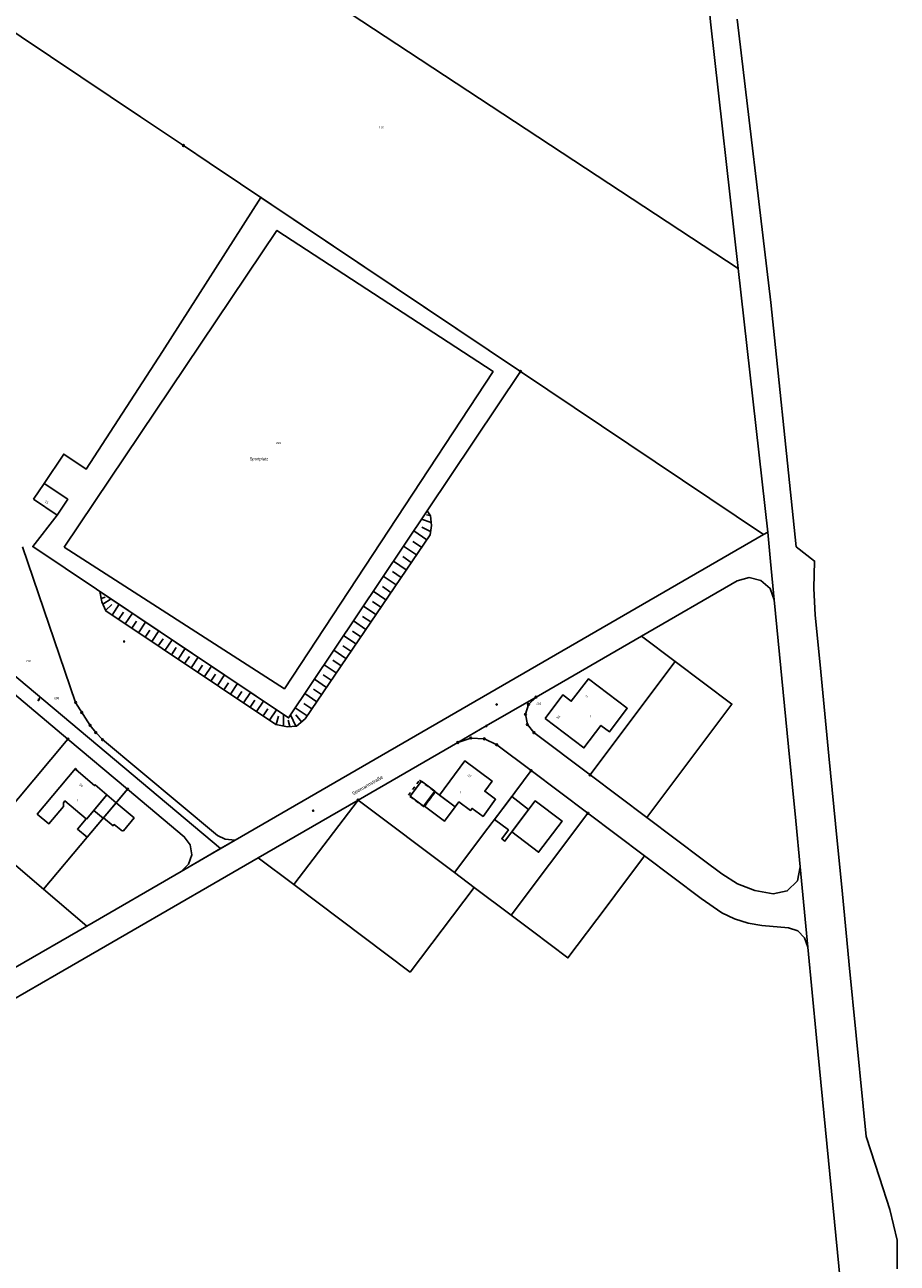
# Model space of a CAD drawing. Extents: x 2408905 to 4819478, y 5786105 to 11573663.
# Tile 7 of 39: x 2410027 to 2410273, y 5786325 to 5786674. Entities that reach past the tile are written whole.
import ezdxf

# ---------------------------------------------------------------- set-up
doc = ezdxf.new("R2010")
doc.units = 0
doc.linetypes.add('DASHED_70', pattern=[2, 1, -1])
for name, color, linetype in [('K100-FLST_GRENZEN', 40, 'Continuous'), ('K105-FLST_NUMMERN', 40, 'Continuous'), ('K120-ALLG_TEXTE', 40, 'Continuous'), ('K125-GEB_LINIEN', 40, 'Continuous'), ('K130-GEB_TEXTE', 40, 'Continuous'), ('K140-EINGER_GEBFL', 40, 'Continuous'), ('K140-KATASTERTOPO', 7, 'Continuous'), ('K145-VERM_PKTE', 7, 'Continuous')]:
    doc.layers.add(name, color=color, linetype=linetype)
doc.styles.add('SIMPLEX', font='CONTINUOUS')

# ---------------------------------------------------------------- blocks, each defined once
blk = doc.blocks.new('233')
at = {"layer": 'K105-FLST_NUMMERN', "color": 7}
for points in [[(2, 0.5, 0), (0, 0, 0), (2, -0.5, 0)], [(0, 0, 0), (4, 0, 0)]]:
    blk.add_polyline3d(points, dxfattribs=at)
blk = doc.blocks.new('5')
at = {"layer": 'K125-GEB_LINIEN', "color": 7}
for points in [[(-0.25, 0.001, 0), (0, 0.001, 0), (0.25, 0.001, 0)], [(0, 0.251, 0), (0, 0.001, 0), (0, -0.249, 0)]]:
    blk.add_polyline3d(points, dxfattribs=at)
blk = doc.blocks.new('128')
at = {"color": 250, "linetype": 'Continuous'}
blk.add_circle((0, 0), 0.5, dxfattribs=at)
blk = doc.blocks.new('GRENZSTEIN')
at = {"color": 7, "linetype": 'Continuous'}
blk.add_circle((0, 0), 0.75, dxfattribs=at)

msp = doc.modelspace()

# ---------------------------------------------------------------- linework, layer by layer
at = {"layer": 'K100-FLST_GRENZEN', "color": 250}
for points in [[(2410085.403, 5786699.357), (2410228.085, 5786605.528), (2410220.306, 5786675.062), (2410206.917, 5786818.442), (2410193.529, 5786961.822), (2410188.734, 5786971.028), (2410181.216, 5786973.867), (2410151.056, 5786931.913), (2410090.49, 5786833.877), (2410029.923, 5786735.841)], [(2410000.358, 5786687.984), (2410059.507, 5786648.343), (2410071.587, 5786640.247), (2410078.862, 5786635.372), (2410166.662, 5786576.54), (2410235.245, 5786530.582), (2410236.388, 5786531.243), (2410228.085, 5786605.528), (2410085.403, 5786699.357), (2410029.923, 5786735.841)], [(2410006.191, 5786500.442), (2410022.184, 5786487.069), (2410039.025, 5786472.936), (2410055.858, 5786458.804), (2410071.831, 5786445.4), (2410073.53, 5786443.142), (2410073.93, 5786440.293), (2410073.03, 5786437.645), (2410071.001, 5786435.636), (2410082.076, 5786442.042), (2410007.521, 5786504.54), (2410001.993, 5786503.96)], [(2410168.604, 5786477.015), (2410170.453, 5786474.745), (2410186.295, 5786462.832), (2410206.838, 5786490.156), (2410210.32, 5786494.788), (2410200.821, 5786501.929), (2410171.049, 5786484.731), (2410168.933, 5786482.697), (2410168.067, 5786479.904)], [(2410202.274, 5786450.817), (2410226.307, 5786482.769), (2410210.32, 5786494.788), (2410206.838, 5786490.156), (2410186.295, 5786462.832)], [(2410004.14, 5786454.427), (2410015.425, 5786444.802), (2410039.025, 5786472.936), (2410022.184, 5786487.069), (2409998.742, 5786459.025)], [(2410152.633, 5786473.217), (2410156.475, 5786472.99), (2410159.978, 5786471.317), (2410169.676, 5786464.023), (2410185.655, 5786452.005), (2410201.641, 5786439.982), (2410217.619, 5786427.966), (2410223.432, 5786423.935), (2410227.031, 5786422.245), (2410230.855, 5786421.066), (2410234.77, 5786420.414), (2410242.288, 5786419.713), (2410244.868, 5786418.837), (2410246.814, 5786416.894), (2410247.696, 5786414.307), (2410245.547, 5786436.931), (2410244.765, 5786432.952), (2410241.914, 5786430.116), (2410237.937, 5786429.316), (2410232.775, 5786430.269), (2410227.88, 5786432.15), (2410223.414, 5786434.921), (2410218.261, 5786438.796), (2410202.274, 5786450.817), (2410186.295, 5786462.832), (2410170.453, 5786474.745), (2410168.604, 5786477.015), (2410168.067, 5786479.904), (2410168.933, 5786482.697), (2410171.049, 5786484.731), (2410157.013, 5786476.622), (2410148.962, 5786471.972)], [(2410017.967, 5786442.635), (2410018.279, 5786442.369), (2410032.108, 5786430.579), (2410044.462, 5786445.261), (2410052.639, 5786454.976), (2410055.858, 5786458.804), (2410039.025, 5786472.936), (2410015.425, 5786444.802)], [(2410148.093, 5786435.278), (2410157.482, 5786447.783), (2410162.892, 5786454.987), (2410169.676, 5786464.023), (2410159.978, 5786471.317), (2410156.475, 5786472.99), (2410152.633, 5786473.217), (2410148.962, 5786471.972), (2410120.869, 5786455.744)], [(2410153.616, 5786431.126), (2410164.073, 5786423.258), (2410185.655, 5786452.005), (2410169.676, 5786464.023), (2410162.892, 5786454.987), (2410157.482, 5786447.783), (2410148.093, 5786435.278)], [(2410044.303, 5786420.184), (2410071.001, 5786435.636), (2410073.03, 5786437.645), (2410073.93, 5786440.293), (2410073.53, 5786443.142), (2410071.831, 5786445.4), (2410055.858, 5786458.804), (2410049.095, 5786450.764), (2410044.462, 5786445.261), (2410032.108, 5786430.579)], [(2410102.757, 5786431.897), (2410120.869, 5786455.744), (2410092.692, 5786439.463)], [(2410102.757, 5786431.897), (2410135.544, 5786407.239), (2410153.616, 5786431.126), (2410148.093, 5786435.278), (2410120.869, 5786455.744)], [(2409989.895, 5786437.687), (2410024.141, 5786408.521), (2410044.303, 5786420.184), (2410032.108, 5786430.579), (2410018.279, 5786442.369), (2410015.425, 5786444.802), (2410004.14, 5786454.427)], [(2410170.009, 5786418.792), (2410180.063, 5786411.233), (2410190.831, 5786425.579), (2410193.238, 5786428.786), (2410201.641, 5786439.982), (2410185.655, 5786452.005), (2410164.073, 5786423.258)]]:
    msp.add_lwpolyline(points, close=True, dxfattribs=at)
for points in [[(2410026.188, 5786527.074), (2410041.197, 5786483.232), (2410045.276, 5786476.796), (2410046.869, 5786474.755), (2410048.786, 5786472.765), (2410081.209, 5786445.774), (2410083.352, 5786444.745), (2410086.145, 5786444.395), (2410235.245, 5786530.582), (2410166.662, 5786576.54), (2410078.862, 5786635.372), (2410071.587, 5786640.247), (2410059.507, 5786648.343), (2410000.358, 5786687.984)], [(2410220.306, 5786675.062), (2410228.085, 5786605.528), (2410236.388, 5786531.243), (2410237.205, 5786522.947), (2410238.258, 5786512.132), (2410242.286, 5786470.757), (2410244.316, 5786449.905), (2410245.547, 5786436.931), (2410247.696, 5786414.307), (2410250.127, 5786388.687), (2410257.289, 5786315.694)], [(2410272.935, 5786323.57), (2410272.879, 5786331.642), (2410270.867, 5786340.33), (2410267.907, 5786349.357), (2410264.125, 5786360.89), (2410263.29, 5786369.476), (2410261.355, 5786389.372), (2410259.42, 5786409.27), (2410258.734, 5786416.324), (2410257.478, 5786429.176), (2410255.533, 5786449.071), (2410253.668, 5786468.16), (2410251.16, 5786493.834), (2410249.793, 5786507.81), (2410249.384, 5786515.436), (2410249.635, 5786523.076), (2410244.379, 5786527.129), (2410243.583, 5786535.308), (2410237.324, 5786596.034), (2410227.81, 5786675.808)], [(2409976.506, 5786372.35), (2410035.806, 5786406.602), (2410057.457, 5786419.105), (2410080.147, 5786432.207), (2410092.692, 5786439.463), (2410120.869, 5786455.744), (2410148.962, 5786471.972), (2410157.013, 5786476.622), (2410171.049, 5786484.731), (2410200.821, 5786501.929), (2410227.788, 5786517.508), (2410231.129, 5786518.46), (2410234.5, 5786517.671), (2410237.083, 5786515.383), (2410238.258, 5786512.132), (2410237.205, 5786522.947), (2410236.388, 5786531.243), (2410235.245, 5786530.582), (2410086.145, 5786444.395), (2410078.378, 5786439.903), (2410071.001, 5786435.636), (2410044.303, 5786420.184), (2410024.141, 5786408.521)], [(2410007.521, 5786504.54), (2410082.076, 5786442.042), (2410086.145, 5786444.395), (2410083.352, 5786444.745), (2410081.209, 5786445.774), (2410048.786, 5786472.765), (2410046.869, 5786474.755), (2410045.276, 5786476.796), (2410041.197, 5786483.232), (2410026.188, 5786527.074)]]:
    msp.add_lwpolyline(points, dxfattribs=at)
at = {"layer": 'K125-GEB_LINIEN', "color": 250}
for points in [[(2410065.725, 5786582.178), (2410093.398, 5786625.632)], [(2410093.398, 5786625.632), (2410166.662, 5786576.54)], [(2410044.117, 5786549.044), (2410065.725, 5786582.178)], [(2410166.662, 5786576.54), (2410101.242, 5786478.915)], [(2410032.293, 5786544.999), (2410037.822, 5786553.258)], [(2410037.822, 5786553.258), (2410044.117, 5786549.044)], [(2410029.165, 5786527.208), (2410035.955, 5786536.022)], [(2410101.242, 5786478.915), (2410029.165, 5786527.208)], [(2410162.892, 5786454.987), (2410164.183, 5786456.706), (2410168.963, 5786453.08)]]:
    msp.add_lwpolyline(points, dxfattribs=at)
for points in [[(2410038.003, 5786527.003), (2410100.084, 5786487.094), (2410158.934, 5786576.536), (2410097.977, 5786616.304)], [(2410029.303, 5786540.533), (2410035.955, 5786536.022), (2410038.955, 5786540.51), (2410032.293, 5786544.999)], [(2410173.593, 5786478.766), (2410184.538, 5786470.444), (2410189.352, 5786476.771), (2410191.733, 5786474.961), (2410196.776, 5786481.595), (2410185.813, 5786489.879), (2410180.999, 5786483.583), (2410178.584, 5786485.394)], [(2410143.83, 5786457.135), (2410148.256, 5786453.833), (2410149.286, 5786455.225), (2410152.584, 5786452.795), (2410153.029, 5786453.399), (2410156.098, 5786451.139), (2410159.664, 5786455.981), (2410156.595, 5786458.241), (2410158.671, 5786461.061), (2410150.965, 5786466.768)], [(2410044.153, 5786450.438), (2410044.237, 5786450.367), (2410049.99, 5786457.215), (2410050.02, 5786457.245), (2410046.712, 5786460.023), (2410046.552, 5786459.833), (2410041.314, 5786464.211), (2410041.474, 5786464.401), (2410041.164, 5786464.661), (2410030.364, 5786451.8), (2410033.674, 5786449.057), (2410037.759, 5786453.949), (2410037.745, 5786454.996), (2410038.155, 5786455.486)], [(2410138.716, 5786461.067), (2410135.574, 5786456.864), (2410139.334, 5786454.057), (2410142.479, 5786458.284)], [(2410048.961, 5786450.608), (2410052.639, 5786454.976), (2410049.99, 5786457.215), (2410046.312, 5786452.837)], [(2410148.256, 5786453.833), (2410142.624, 5786458.027), (2410139.637, 5786453.994), (2410145.274, 5786449.804)], [(2410159.344, 5786450.262), (2410163.264, 5786447.307), (2410161.397, 5786444.833), (2410162.259, 5786444.183), (2410168.963, 5786453.08), (2410164.183, 5786456.706)], [(2410164.185, 5786446.739), (2410171.767, 5786441.024), (2410178.391, 5786449.803), (2410170.792, 5786455.508)], [(2410048.961, 5786450.608), (2410046.312, 5786452.837), (2410044.237, 5786450.367), (2410044.153, 5786450.438), (2410041.714, 5786447.57), (2410044.462, 5786445.261)], [(2410054.377, 5786446.946), (2410054.531, 5786447.129), (2410054.654, 5786447.025), (2410057.698, 5786450.694), (2410052.639, 5786454.976), (2410049.095, 5786450.764), (2410051.759, 5786448.501), (2410052.035, 5786448.83)]]:
    msp.add_lwpolyline(points, close=True, dxfattribs=at)
at = {"layer": 'K140-EINGER_GEBFL', "color": 250, "linetype": 'DASHED_70'}
msp.add_lwpolyline([(2410135.037, 5786457.073), (2410138.19, 5786461.332), (2410142.63, 5786458.049), (2410139.477, 5786453.79)], close=True, dxfattribs=at)
at = {"layer": 'K140-KATASTERTOPO', "color": 250}
msp.add_polyline3d([(2410048.06, 5786514.548, 0), (2410048.556, 5786511.616, 0), (2410049.68, 5786509.067, 0), (2410097.666, 5786477.064, 0), (2410100.946, 5786476.403, 0), (2410103.477, 5786476.592, 0), (2410105.914, 5786478.669, 0), (2410141.153, 5786530.497, 0), (2410141.528, 5786533.14, 0), (2410141.247, 5786535.878, 0), (2410140.346, 5786537.269, 0), (2410101.242, 5786478.915, 0), (2410048.06, 5786514.548, 0)], close=True, dxfattribs=at)
msp.add_polyline3d([(2410048.06, 5786514.548, 0), (2410048.556, 5786511.616, 0), (2410049.68, 5786509.067, 0), (2410097.666, 5786477.064, 0), (2410100.946, 5786476.403, 0), (2410103.477, 5786476.592, 0), (2410105.914, 5786478.669, 0), (2410141.153, 5786530.497, 0), (2410141.528, 5786533.14, 0), (2410141.247, 5786535.878, 0), (2410140.346, 5786537.269, 0), (2410101.242, 5786478.915, 0), (2410048.06, 5786514.548, 0)], close=True, dxfattribs=at)
for points in [[(2410141.191, 5786535.964, 0), (2410140.178, 5786536.164, 0)], [(2410141.191, 5786535.964, 0), (2410140.178, 5786536.164, 0)], [(2410141.447, 5786533.927, 0), (2410138.777, 5786534.928, 0)], [(2410141.447, 5786533.927, 0), (2410138.777, 5786534.928, 0)], [(2410141.285, 5786531.427, 0), (2410138.884, 5786532.674, 0)], [(2410141.285, 5786531.427, 0), (2410138.885, 5786532.674, 0)], [(2410138.767, 5786526.987, 0), (2410136.334, 5786528.641, 0)], [(2410138.767, 5786526.987, 0), (2410136.334, 5786528.641, 0)], [(2410140.222, 5786529.127, 0), (2410136.559, 5786531.618, 0)], [(2410140.222, 5786529.127, 0), (2410136.559, 5786531.618, 0)], [(2410137.316, 5786524.853, 0), (2410133.682, 5786527.324, 0)], [(2410137.316, 5786524.853, 0), (2410133.682, 5786527.324, 0)], [(2410134.427, 5786520.604, 0), (2410130.821, 5786523.056, 0)], [(2410134.427, 5786520.604, 0), (2410130.821, 5786523.055, 0)], [(2410135.869, 5786522.726, 0), (2410133.456, 5786524.366, 0)], [(2410135.869, 5786522.726, 0), (2410133.456, 5786524.366, 0)], [(2410131.555, 5786516.38, 0), (2410127.978, 5786518.812, 0)], [(2410131.555, 5786516.38, 0), (2410127.978, 5786518.812, 0)], [(2410132.989, 5786518.489, 0), (2410130.594, 5786520.117, 0)], [(2410132.989, 5786518.489, 0), (2410130.594, 5786520.117, 0)], [(2410128.699, 5786512.181, 0), (2410125.151, 5786514.594, 0)], [(2410128.699, 5786512.181, 0), (2410125.151, 5786514.594, 0)], [(2410130.125, 5786514.277, 0), (2410127.75, 5786515.892, 0)], [(2410130.125, 5786514.277, 0), (2410127.75, 5786515.892, 0)], [(2410048.406, 5786512.505, 0), (2410049.517, 5786512.968, 0)], [(2410048.406, 5786512.505, 0), (2410049.517, 5786512.968, 0)], [(2410048.843, 5786510.965, 0), (2410051.194, 5786512.448, 0)], [(2410048.843, 5786510.965, 0), (2410051.194, 5786512.448, 0)], [(2410127.278, 5786510.091, 0), (2410124.922, 5786511.693, 0)], [(2410127.278, 5786510.091, 0), (2410124.922, 5786511.693, 0)], [(2410049.631, 5786509.178, 0), (2410051.413, 5786510.862, 0)], [(2410049.631, 5786509.178, 0), (2410051.413, 5786510.862, 0)], [(2410051.452, 5786507.885, 0), (2410053.476, 5786510.919, 0)], [(2410051.452, 5786507.885, 0), (2410053.476, 5786510.919, 0)], [(2410053.324, 5786506.637, 0), (2410054.671, 5786508.657, 0)], [(2410053.324, 5786506.637, 0), (2410054.671, 5786508.657, 0)], [(2410055.194, 5786505.39, 0), (2410057.212, 5786508.416, 0)], [(2410055.194, 5786505.39, 0), (2410057.212, 5786508.416, 0)], [(2410124.448, 5786505.928, 0), (2410122.111, 5786507.518, 0)], [(2410124.448, 5786505.928, 0), (2410122.111, 5786507.518, 0)], [(2410125.861, 5786508.006, 0), (2410122.341, 5786510.4, 0)], [(2410125.861, 5786508.006, 0), (2410122.341, 5786510.4, 0)], [(2410057.061, 5786504.144, 0), (2410058.405, 5786506.159, 0)], [(2410057.061, 5786504.144, 0), (2410058.405, 5786506.159, 0)], [(2410058.928, 5786502.9, 0), (2410060.941, 5786505.918, 0)], [(2410058.928, 5786502.9, 0), (2410060.941, 5786505.918, 0)], [(2410123.039, 5786503.856, 0), (2410119.547, 5786506.231, 0)], [(2410123.039, 5786503.856, 0), (2410119.547, 5786506.231, 0)], [(2410060.792, 5786501.656, 0), (2410062.132, 5786503.666, 0)], [(2410060.792, 5786501.656, 0), (2410062.132, 5786503.666, 0)], [(2410062.655, 5786500.414, 0), (2410064.662, 5786503.424, 0)], [(2410062.655, 5786500.414, 0), (2410064.662, 5786503.424, 0)], [(2410064.516, 5786499.173, 0), (2410065.852, 5786501.177, 0)], [(2410064.516, 5786499.173, 0), (2410065.852, 5786501.177, 0)], [(2410066.375, 5786497.933, 0), (2410068.377, 5786500.935, 0)], [(2410066.375, 5786497.933, 0), (2410068.377, 5786500.935, 0)], [(2410120.234, 5786499.731, 0), (2410116.77, 5786502.087, 0)], [(2410120.234, 5786499.731, 0), (2410116.77, 5786502.086, 0)], [(2410121.635, 5786501.791, 0), (2410119.316, 5786503.367, 0)], [(2410121.635, 5786501.79, 0), (2410119.316, 5786503.367, 0)], [(2410068.232, 5786496.694, 0), (2410069.566, 5786498.693, 0)], [(2410068.232, 5786496.694, 0), (2410069.566, 5786498.693, 0)], [(2410070.088, 5786495.456, 0), (2410072.085, 5786498.451, 0)], [(2410070.088, 5786495.456, 0), (2410072.085, 5786498.451, 0)], [(2410117.446, 5786495.629, 0), (2410114.009, 5786497.966, 0)], [(2410117.446, 5786495.629, 0), (2410114.009, 5786497.966, 0)], [(2410118.838, 5786497.677, 0), (2410116.537, 5786499.241, 0)], [(2410118.838, 5786497.677, 0), (2410116.537, 5786499.241, 0)], [(2410071.942, 5786494.22, 0), (2410073.272, 5786496.213, 0)], [(2410071.942, 5786494.22, 0), (2410073.272, 5786496.213, 0)], [(2410073.794, 5786492.984, 0), (2410075.786, 5786495.971, 0)], [(2410073.794, 5786492.984, 0), (2410075.786, 5786495.971, 0)], [(2410075.645, 5786491.75, 0), (2410076.971, 5786493.739, 0)], [(2410075.645, 5786491.75, 0), (2410076.971, 5786493.739, 0)], [(2410077.494, 5786490.517, 0), (2410079.48, 5786493.496, 0)], [(2410077.494, 5786490.517, 0), (2410079.48, 5786493.496, 0)], [(2410114.673, 5786491.552, 0), (2410111.264, 5786493.87, 0)], [(2410114.673, 5786491.552, 0), (2410111.264, 5786493.87, 0)], [(2410116.058, 5786493.588, 0), (2410113.775, 5786495.14, 0)], [(2410116.058, 5786493.588, 0), (2410113.775, 5786495.139, 0)], [(2410079.341, 5786489.285, 0), (2410080.663, 5786491.268, 0)], [(2410079.341, 5786489.285, 0), (2410080.663, 5786491.268, 0)], [(2410081.186, 5786488.055, 0), (2410083.167, 5786491.025, 0)], [(2410081.186, 5786488.055, 0), (2410083.167, 5786491.025, 0)], [(2410113.293, 5786489.522, 0), (2410111.029, 5786491.062, 0)], [(2410113.294, 5786489.522, 0), (2410111.03, 5786491.062, 0)], [(2410083.03, 5786486.825, 0), (2410084.349, 5786488.803, 0)], [(2410083.03, 5786486.825, 0), (2410084.349, 5786488.803, 0)], [(2410084.872, 5786485.597, 0), (2410086.848, 5786488.56, 0)], [(2410084.872, 5786485.597, 0), (2410086.848, 5786488.559, 0)], [(2410110.546, 5786485.481, 0), (2410108.3, 5786487.008, 0)], [(2410110.546, 5786485.481, 0), (2410108.3, 5786487.008, 0)], [(2410111.918, 5786487.499, 0), (2410108.535, 5786489.799, 0)], [(2410111.918, 5786487.499, 0), (2410108.535, 5786489.798, 0)], [(2410086.712, 5786484.37, 0), (2410088.027, 5786486.342, 0)], [(2410086.712, 5786484.37, 0), (2410088.027, 5786486.342, 0)], [(2410088.55, 5786483.143, 0), (2410090.521, 5786486.098, 0)], [(2410088.55, 5786483.143, 0), (2410090.521, 5786486.098, 0)], [(2410090.387, 5786481.918, 0), (2410091.699, 5786483.886, 0)], [(2410090.387, 5786481.919, 0), (2410091.699, 5786483.886, 0)], [(2410092.222, 5786480.695, 0), (2410094.188, 5786483.642, 0)], [(2410092.222, 5786480.695, 0), (2410094.188, 5786483.642, 0)], [(2410109.178, 5786483.469, 0), (2410105.823, 5786485.751, 0)], [(2410109.178, 5786483.469, 0), (2410105.823, 5786485.751, 0)], [(2410094.055, 5786479.472, 0), (2410095.364, 5786481.434, 0)], [(2410094.055, 5786479.472, 0), (2410095.364, 5786481.434, 0)], [(2410095.887, 5786478.25, 0), (2410097.847, 5786481.19, 0)], [(2410095.887, 5786478.251, 0), (2410097.847, 5786481.19, 0)], [(2410099.83, 5786476.628, 0), (2410099.79, 5786479.888, 0)], [(2410099.83, 5786476.628, 0), (2410099.79, 5786479.888, 0)], [(2410103.347, 5786476.582, 0), (2410101.808, 5786479.76, 0)], [(2410103.347, 5786476.582, 0), (2410101.808, 5786479.76, 0)], [(2410106.454, 5786479.464, 0), (2410103.126, 5786481.726, 0)], [(2410106.454, 5786479.463, 0), (2410103.126, 5786481.726, 0)], [(2410104.917, 5786477.819, 0), (2410103.287, 5786479.774, 0)], [(2410104.917, 5786477.819, 0), (2410103.287, 5786479.774, 0)], [(2410107.814, 5786481.463, 0), (2410105.586, 5786482.978, 0)], [(2410107.814, 5786481.463, 0), (2410105.586, 5786482.978, 0)], [(2410097.726, 5786477.052, 0), (2410098.406, 5786479.409, 0)], [(2410097.726, 5786477.052, 0), (2410098.406, 5786479.409, 0)], [(2410101.615, 5786476.453, 0), (2410101.178, 5786478.221, 0)], [(2410101.615, 5786476.453, 0), (2410101.178, 5786478.221, 0)]]:
    msp.add_polyline3d(points, dxfattribs=at)

# ---------------------------------------------------------------- block references
at = {"layer": 'K100-FLST_GRENZEN', "color": 250, "xscale": 0.333, "yscale": 0.333}
for p in [(2410071.587, 5786640.247), (2410166.662, 5786576.54), (2410041.197, 5786483.232), (2410171.049, 5786484.731), (2410042.908, 5786480.424), (2410168.067, 5786479.904), (2410168.933, 5786482.697), (2410045.276, 5786476.796), (2410168.604, 5786477.015), (2410039.025, 5786472.936), (2410046.869, 5786474.755), (2410048.786, 5786472.765), (2410152.633, 5786473.217), (2410156.475, 5786472.99), (2410170.453, 5786474.745), (2410148.962, 5786471.972), (2410159.978, 5786471.317), (2410169.676, 5786464.023), (2410186.295, 5786462.832), (2410055.858, 5786458.804), (2410120.869, 5786455.744), (2410185.655, 5786452.005)]:
    msp.add_blockref('GRENZSTEIN', p, dxfattribs=at)
at = {"layer": 'K105-FLST_NUMMERN', "color": 250, "xscale": 0.259, "yscale": 0.259, "rotation": 64.52600000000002}
msp.add_blockref('233', (2410030.638, 5786483.738), dxfattribs=at)
at = {"layer": 'K125-GEB_LINIEN', "color": 250, "xscale": 0.333, "yscale": 0.333}
for p in [(2410093.398, 5786625.632), (2410065.725, 5786582.178), (2410166.662, 5786576.54), (2410037.822, 5786553.258), (2410044.117, 5786549.044), (2410032.293, 5786544.999), (2410035.955, 5786536.022), (2410029.165, 5786527.208), (2410101.242, 5786478.915)]:
    msp.add_blockref('5', p, dxfattribs=at)
at = {"layer": 'K145-VERM_PKTE', "color": 250, "xscale": 0.333, "yscale": 0.333}
for p in [(2410054.87, 5786500.432), (2410159.931, 5786482.657), (2410157.013, 5786476.622), (2410108.175, 5786452.746)]:
    msp.add_blockref('128', p, dxfattribs=at)

# ---------------------------------------------------------------- texts
at = {"layer": 'K105-FLST_NUMMERN', "color": 250, "linetype": 'Continuous', "style": 'SIMPLEX'}
for s, p in [('130', (2410126.764, 5786645.063, 50.009)), ('929', (2410097.696, 5786556.104, 50.009)), ('738', (2410027.201, 5786494.624, 50.009)), ('598', (2410035.172, 5786484.146, 50.009)), ('816', (2410171.135, 5786482.629, 50.009))]:
    msp.add_text(s, height=0.6, dxfattribs=at).set_placement(p)
at = {"layer": 'K120-ALLG_TEXTE', "color": 250, "linetype": 'Continuous', "style": 'SIMPLEX'}
msp.add_text('Seemannstraße', height=0.999, rotation=29.994, dxfattribs=at).set_placement((2410119.487, 5786457.014))
at = {"layer": 'K125-GEB_LINIEN', "color": 250, "linetype": 'Continuous', "style": 'SIMPLEX'}
msp.add_text('Sportplatz', height=0.833, dxfattribs=at).set_placement((2410090.304, 5786551.51))
at = {"layer": 'K130-GEB_TEXTE', "color": 250, "linetype": 'Continuous', "style": 'SIMPLEX'}
for s, rotation, p in [('11', 325.738, (2410032.42, 5786539.703)), ('3', 52.99, (2410185.447, 5786484.542)), ('3a', 52.99, (2410177.278, 5786478.503)), ('37', 323.381, (2410151.677, 5786462.61)), ('30', 319.98, (2410042.147, 5786459.939))]:
    msp.add_text(s, height=0.666, rotation=rotation, dxfattribs=at).set_placement(p)
for p in [(2410186.229, 5786479.059), (2410041.575, 5786455.355), (2410149.602, 5786457.655)]:
    msp.add_text('I', height=0.666, dxfattribs=at).set_placement(p)

doc.saveas('drawing.dxf')
